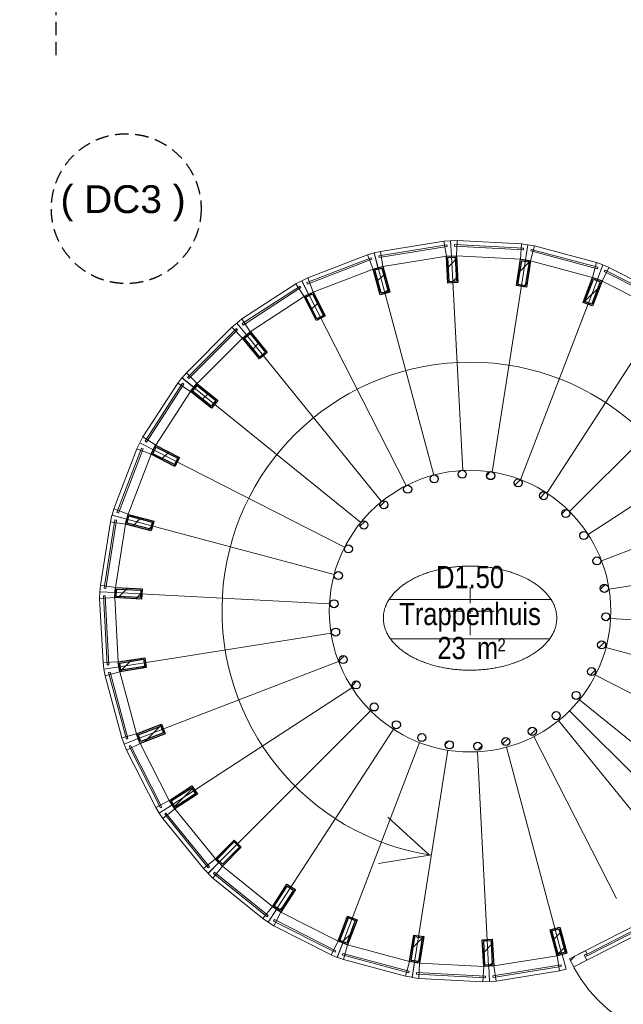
# Model space of a CAD drawing. Header units: millimetres. Extents: x 274611 to 571164, y 158736 to 298905.
# Tile 23 of 172: x 368625 to 373128, y 197490 to 204832. Entities that reach past the tile are written whole.
import ezdxf
from ezdxf.enums import TextEntityAlignment as Align

# ---------------------------------------------------------------- set-up
doc = ezdxf.new("R2010")
doc.units = ezdxf.units.MM
doc.header["$LTSCALE"] = 400
doc.linetypes.add('HIDDEN', pattern=[0.375, 0.25, -0.125])
for name, color, linetype in [('-ve', 2, 'HIDDEN'), ('looplijnen', 8, 'HIDDEN'), ('plat', 5, 'Continuous'), ('symbol', 1, 'Continuous')]:
    doc.layers.add(name, color=color, linetype=linetype)
for name, color, linetype, lineweight in [('Binnenkozijnen', 140, 'Continuous', 15), ('Dimension', 7, 'Continuous', 9), ('mat-baksteen', 5, 'Continuous', 25), ('mat-glas-hor', 5, 'Continuous', 15), ('mat-naaldhout', 140, 'Continuous', 15), ('mat-staal', 5, 'Continuous', 25), ('None', 7, 'Continuous', 9), ('Ruimtenummers', 5, 'Continuous', 25)]:
    doc.layers.add(name, color=color, linetype=linetype, lineweight=lineweight)
doc.layers.get('Dimension').off()
doc.styles.add('Arial', font='arial.ttf', dxfattribs={"height": 211.666667})
doc.styles.add('Arial Narrow', font='ARIALN.TTF', dxfattribs={"height": 222.25})

# ---------------------------------------------------------------- blocks, each defined once
blk = doc.blocks.new('*U1865')
at = {"layer": 'mat-baksteen', "color": 43, "lineweight": 9}
for p, q in [((-6388.5, -1440), (-6388.5, -1560)), ((-6388.5, -1640), (-6388.5, -1600)), ((-6568.5, -1620), (-6448.5, -1620)), ((-6408.5, -1620), (-6368.5, -1620)), ((-6388.5, -1680), (-6388.5, -1800)), ((-6328.5, -1620), (-6208.5, -1620))]:
    blk.add_line(p, q, dxfattribs=at)
blk = doc.blocks.new('*X1866')
at = {"layer": 'None', "lineweight": 9}
blk.add_line((-7209.5, -987), (-7171.7, -949.2), dxfattribs=at)
blk = doc.blocks.new('*X1867')
at = {"layer": 'None', "lineweight": 25}
blk.add_line((-7389.7, -1591.4), (-7376.4, -1578.2), dxfattribs=at)
blk = doc.blocks.new('*X1868')
at = {"layer": 'None', "lineweight": 9}
blk.add_line((-7414.1, -1757.2), (-7410.5, -1753.7), dxfattribs=at)
blk = doc.blocks.new('*X1869')
at = {"layer": 'None', "lineweight": 9}
blk.add_line((-7364, -1990), (-7326.7, -1952.7), dxfattribs=at)
blk = doc.blocks.new('*X1870')
at = {"layer": 'None', "lineweight": 9}
blk.add_line((-7267.4, -2176.3), (-7231.9, -2140.8), dxfattribs=at)
blk = doc.blocks.new('*X1871')
at = {"layer": 'None', "lineweight": 9}
blk.add_line((-7131.6, -2323.2), (-7115, -2306.7), dxfattribs=at)
blk = doc.blocks.new('*X1872')
at = {"layer": 'None', "lineweight": 9}
blk.add_line((-6573.1, -2613.3), (-6546.9, -2587.1), dxfattribs=at)
blk = doc.blocks.new('*X1873')
at = {"layer": 'None', "lineweight": 9}
blk.add_line((-6333.9, -2657), (-6301.4, -2624.4), dxfattribs=at)
blk = doc.blocks.new('*X1874')
at = {"layer": 'None', "lineweight": 25}
blk.add_line((-6146, -2610.5), (-6104.2, -2568.6), dxfattribs=at)
blk = doc.blocks.new('*X1875')
at = {"layer": 'None', "lineweight": 9}
blk.add_line((-5937, -2542.9), (-5896.9, -2502.8), dxfattribs=at)
blk = doc.blocks.new('*X1876')
at = {"layer": 'None', "lineweight": 9}
blk.add_line((-5492.5, -2098.4), (-5454, -2059.8), dxfattribs=at)
blk = doc.blocks.new('*X1877')
at = {"layer": 'None', "lineweight": 25}
blk.add_line((-5428.3, -1892.7), (-5385.9, -1850.3), dxfattribs=at)
blk = doc.blocks.new('*X1878')
at = {"layer": 'None', "lineweight": 9}
blk.add_line((-5368.1, -1691.1), (-5345.4, -1668.4), dxfattribs=at)
blk = doc.blocks.new('*X1879')
at = {"layer": 'None', "lineweight": 9}
blk.add_line((-5416, -1456.2), (-5380.4, -1420.6), dxfattribs=at)
blk = doc.blocks.new('*X1880')
at = {"layer": 'None', "lineweight": 9}
blk.add_line((-5563.5, -1038), (-5558.2, -1032.7), dxfattribs=at)
blk = doc.blocks.new('*X1881')
at = {"layer": 'None', "lineweight": 9}
blk.add_line((-5703.9, -895.6), (-5670.6, -862.2), dxfattribs=at)
blk = doc.blocks.new('*X1882')
at = {"layer": 'None', "lineweight": 9}
blk.add_line((-5865.6, -774.4), (-5824.5, -733.3), dxfattribs=at)
blk = doc.blocks.new('*X1883')
at = {"layer": 'None', "lineweight": 9}
blk.add_line((-6054.3, -680.2), (-6012.7, -638.7), dxfattribs=at)
blk = doc.blocks.new('*X1884')
at = {"layer": 'None', "lineweight": 9}
blk.add_line((-6264.5, -607.7), (-6236.5, -579.7), dxfattribs=at)
blk = doc.blocks.new('*X1885')
at = {"layer": 'None', "lineweight": 9}
blk.add_line((-7059.7, -837.2), (-7021.3, -798.8), dxfattribs=at)
blk = doc.blocks.new('*U1886')
at = {"layer": 'mat-staal', "lineweight": 25}
for centre in [(-6446.6, -599.4), (-6234.6, -609.6), (-6656.1, -633.6), (-6029.3, -663.6), (-6854, -710.6), (-5839.7, -759.2), (-7031.5, -827), (-5674.1, -892), (-7180.9, -977.8), (-5539.8, -1056.4), (-7295.8, -1156.3), (-5442.6, -1245.1), (-7371, -1354.8), (-5386.7, -1449.9), (-7403.2, -1564.7), (-5374.7, -1661.9), (-7391.2, -1776.6), (-5406.9, -1871.7), (-7335.3, -1981.4), (-5482.1, -2070.2), (-7238.1, -2170.1), (-5596.9, -2248.8), (-7103.8, -2334.5), (-5746.4, -2399.5), (-6938.2, -2467.4), (-5923.9, -2516), (-6748.6, -2562.9), (-6121.7, -2592.9), (-6543.3, -2616.9), (-6331.3, -2627.1)]:
    blk.add_circle(centre, 30, dxfattribs=at)
at = {"layer": 'None', "color": 43, "linetype": 'Continuous', "lineweight": 9}
for p, q in [((-6527.2, 1026.4), (-6443, -571.4)), ((-5974, 997.4), (-6223.8, -583)), ((-7074.4, 939.7), (-6659.9, -605.6)), ((-5438.8, 854), (-6011.8, -639.9)), ((-7591.6, 741.2), (-6864.8, -684.2)), ((-4945.2, 602.5), (-5816.3, -739.6)), ((-8056.2, 439.5), (-7049, -803.7)), ((-4514.7, 253.9), (-5645.7, -877.8)), ((-8448, 47.7), (-7204.3, -958.9)), ((-4166, -176.7), (-5507.7, -1048.5)), ((-8749.7, -416.9), (-7323.9, -1142.9)), ((-3914.5, -670.3), (-5408.1, -1244.1)), ((-8948.2, -934.1), (-7402.6, -1347.8)), ((-3771.1, -1205.4), (-5351.3, -1456.1)), ((-9034.9, -1481.3), (-7437.1, -1564.6)), ((-3742.1, -1758.7), (-5339.9, -1675.4)), ((-9005.9, -2034.6), (-7425.7, -1783.8)), ((-3828.8, -2305.8), (-5374.4, -1892.2)), ((-8862.5, -2569.7), (-7368.9, -1995.9)), ((-4027.3, -2823.1), (-5453.1, -2097.1)), ((-8611, -3063.3), (-7269.3, -2191.5)), ((-4329, -3287.7), (-5572.7, -2281.1)), ((-8262.3, -3493.8), (-7131.3, -2362.2)), ((-4514.6, -3493.8), (-5646.3, -2362.8)), ((-4720.8, -3679.4), (-5728, -2436.3)), ((-7831.8, -3842.5), (-6960.7, -2500.4)), ((-5297, -3762.2), (-5912.2, -2555.7)), ((-7338.2, -4094), (-6765.2, -2600.1)), ((-5702.6, -4179.7), (-6117.1, -2634.3)), ((-6803, -4237.4), (-6553.2, -2657)), ((-6249.8, -4266.4), (-6334, -2668.6))]:
    blk.add_line(p, q, dxfattribs=at)
at = {"layer": 'mat-staal'}
for name in ['*X1884', '*X1883', '*X1882', '*X1885', '*X1881', '*X1866', '*X1880', '*X1879', '*X1867', '*X1878', '*X1868', '*X1877', '*X1869', '*X1876', '*X1870', '*X1871', '*X1874', '*X1875', '*X1872', '*X1873']:
    blk.add_blockref(name, (0, 0), dxfattribs=at)
blk = doc.blocks.new('*U1890')
at = {"layer": 'Binnenkozijnen', "color": 43, "lineweight": 9}
for p, q in [((-8679.1, -3166.5), (-8590.5, -3094.7)), ((-8590.5, -3094.7), (-8288.6, -3467.1)), ((-8679.1, -3166.5), (-8377.2, -3538.9)), ((-8377.2, -3538.9), (-8288.6, -3467.1))]:
    blk.add_line(p, q, dxfattribs=at)
at = {"layer": 'Binnenkozijnen', "lineweight": 15}
for p, q in [((-8666, -3133.4), (-8656.7, -3125.9)), ((-8666, -3133.4), (-8342.1, -3533)), ((-8656.7, -3125.9), (-8332.8, -3525.4)), ((-8342.1, -3533), (-8332.8, -3525.4))]:
    blk.add_line(p, q, dxfattribs=at)
at = {"layer": 'Binnenkozijnen', "color": 140, "lineweight": 15}
for points in [[(-8611, -3063.3), (-8590.5, -3094.7), (-8679.1, -3166.5), (-8706.6, -3125.4)], [(-8262.1, -3493.6), (-8288.6, -3467.1), (-8377.2, -3538.9), (-8342.7, -3574.3)]]:
    blk.add_lwpolyline(points, close=True, dxfattribs=at)
blk = doc.blocks.new('*X1891')
at = {"layer": 'None', "lineweight": 25}
blk.add_line((-8598.3, -3082.8), (-8453.7, -2938.3), dxfattribs=at)
blk = doc.blocks.new('*U1892')
at = {"layer": 'mat-staal', "lineweight": 25}
for points in [[(-8590.5, -3094.7), (-8631.4, -3031.9), (-8463.7, -2922.9), (-8422.8, -2985.8)], [(-8587.6, -3080.9), (-8617.6, -3034.8), (-8466.6, -2936.7), (-8436.7, -2982.8)]]:
    blk.add_lwpolyline(points, close=True, dxfattribs=at)
at = {"layer": 'mat-staal'}
blk.add_blockref('*X1891', (0, 0), dxfattribs=at)
blk = doc.blocks.new('*U1893')
at = {"layer": 'Binnenkozijnen', "color": 43, "lineweight": 9}
for p, q in [((-8951.5, -2657.6), (-8850, -2605.7)), ((-8850, -2605.7), (-8631.9, -3032.6)), ((-8951.5, -2657.6), (-8733.5, -3084.5)), ((-8733.5, -3084.5), (-8631.9, -3032.6))]:
    blk.add_line(p, q, dxfattribs=at)
at = {"layer": 'Binnenkozijnen', "lineweight": 15}
for p, q in [((-8931.9, -2627.9), (-8921.2, -2622.4)), ((-8931.9, -2627.9), (-8697.9, -3086)), ((-8921.2, -2622.4), (-8687.2, -3080.5)), ((-8697.9, -3086), (-8687.2, -3080.5))]:
    blk.add_line(p, q, dxfattribs=at)
at = {"layer": 'Binnenkozijnen', "color": 140, "lineweight": 15}
for points in [[(-8863.5, -2570.7), (-8850, -2605.7), (-8951.5, -2657.6), (-8969.9, -2611.7)], [(-8611.5, -3064.1), (-8631.9, -3032.6), (-8733.5, -3084.5), (-8707, -3126.3)]]:
    blk.add_lwpolyline(points, close=True, dxfattribs=at)
blk = doc.blocks.new('*X1894')
at = {"layer": 'None', "lineweight": 9}
blk.add_line((-8814.7, -2592.1), (-8689.2, -2466.7), dxfattribs=at)
blk = doc.blocks.new('*U1895')
at = {"layer": 'mat-staal', "lineweight": 25}
for points in [[(-8850, -2605.7), (-8876.9, -2535.7), (-8690.3, -2463.9), (-8663.4, -2533.9)], [(-8844.3, -2592.8), (-8864, -2541.5), (-8696, -2476.8), (-8676.3, -2528.2)]]:
    blk.add_lwpolyline(points, close=True, dxfattribs=at)
at = {"layer": 'mat-staal'}
blk.add_blockref('*X1894', (0, 0), dxfattribs=at)
blk = doc.blocks.new('*U1896')
at = {"layer": 'Binnenkozijnen', "color": 43, "lineweight": 9}
for p, q in [((-9111.3, -2102), (-9001.2, -2072.4)), ((-9111.3, -2102), (-8986.7, -2565)), ((-9001.2, -2072.4), (-8876.6, -2535.3)), ((-8986.7, -2565), (-8876.6, -2535.3))]:
    blk.add_line(p, q, dxfattribs=at)
at = {"layer": 'Binnenkozijnen', "lineweight": 15}
for p, q in [((-9085.9, -2077.1), (-9074.3, -2074)), ((-9085.9, -2077.1), (-8952.2, -2573.8)), ((-9074.3, -2074), (-8940.6, -2570.7)), ((-8952.2, -2573.8), (-8940.6, -2570.7))]:
    blk.add_line(p, q, dxfattribs=at)
at = {"layer": 'Binnenkozijnen', "color": 140, "lineweight": 15}
for points in [[(-9007.1, -2035.4), (-9001.2, -2072.4), (-9111.3, -2102), (-9119.6, -2053.3)], [(-8863.1, -2570.3), (-8876.6, -2535.3), (-8986.7, -2565), (-8969.5, -2611.3)]]:
    blk.add_lwpolyline(points, close=True, dxfattribs=at)
blk = doc.blocks.new('*X1897')
at = {"layer": 'None', "lineweight": 25}
blk.add_line((-9001.3, -2071.6), (-8911.9, -1982.3), dxfattribs=at)
at = {"layer": 'None', "lineweight": 9}
blk.add_line((-8834, -2045.8), (-8807.2, -2018.9), dxfattribs=at)
blk = doc.blocks.new('*U1898')
at = {"layer": 'mat-staal', "lineweight": 25}
for points in [[(-9001.2, -2072.4), (-9013, -1998.3), (-8815.4, -1966.9), (-8803.7, -2041)], [(-8992.9, -2061), (-9001.5, -2006.7), (-8823.7, -1978.4), (-8815.1, -2032.7)]]:
    blk.add_lwpolyline(points, close=True, dxfattribs=at)
at = {"layer": 'mat-staal'}
blk.add_blockref('*X1897', (0, 0), dxfattribs=at)
blk = doc.blocks.new('*U1899')
at = {"layer": 'Binnenkozijnen', "color": 43, "lineweight": 9}
for p, q in [((-9152, -1525.4), (-9038.1, -1519.3)), ((-9152, -1525.4), (-9126.4, -2004.1)), ((-9038.1, -1519.3), (-9012.6, -1998)), ((-9126.4, -2004.1), (-9012.6, -1998))]:
    blk.add_line(p, q, dxfattribs=at)
at = {"layer": 'Binnenkozijnen', "lineweight": 15}
for p, q in [((-9122, -1506.3), (-9110, -1505.6)), ((-9122, -1506.3), (-9094.5, -2019.9)), ((-9110, -1505.6), (-9082.5, -2019.3)), ((-9094.5, -2019.9), (-9082.5, -2019.3))]:
    blk.add_line(p, q, dxfattribs=at)
at = {"layer": 'Binnenkozijnen', "color": 140, "lineweight": 15}
for points in [[(-9036.2, -1481.9), (-9038.1, -1519.3), (-9152, -1525.4), (-9150.1, -1476)], [(-9006.6, -2035.1), (-9012.6, -1998), (-9126.4, -2004.1), (-9119.2, -2053)]]:
    blk.add_lwpolyline(points, close=True, dxfattribs=at)
blk = doc.blocks.new('*X1900')
at = {"layer": 'None', "lineweight": 25}
blk.add_line((-9015.8, -1520.5), (-8944.4, -1449.1), dxfattribs=at)
at = {"layer": 'None', "lineweight": 9}
blk.add_line((-8881.3, -1527.4), (-8836, -1482), dxfattribs=at)
blk = doc.blocks.new('*U1901')
at = {"layer": 'mat-staal', "lineweight": 25}
for points in [[(-9038.1, -1519.3), (-9034.3, -1444.4), (-8834.5, -1454.8), (-8838.4, -1529.7)], [(-9027.6, -1509.9), (-9024.8, -1454.9), (-8845, -1464.2), (-8847.9, -1519.2)]]:
    blk.add_lwpolyline(points, close=True, dxfattribs=at)
at = {"layer": 'mat-staal'}
blk.add_blockref('*X1900', (0, 0), dxfattribs=at)
blk = doc.blocks.new('*U1902')
at = {"layer": 'Binnenkozijnen', "color": 43, "lineweight": 9}
for p, q in [((-9071.9, -952.9), (-9146.4, -1426.5)), ((-9071.9, -952.9), (-8959.3, -970.6)), ((-8959.3, -970.6), (-9033.8, -1444.2)), ((-9146.4, -1426.5), (-9033.8, -1444.2))]:
    blk.add_line(p, q, dxfattribs=at)
at = {"layer": 'Binnenkozijnen', "lineweight": 15}
for p, q in [((-9038.6, -940.4), (-9118.5, -1448.6)), ((-9026.7, -942.3), (-9106.7, -1450.4)), ((-9038.6, -940.4), (-9026.7, -942.3)), ((-9118.5, -1448.6), (-9106.7, -1450.4))]:
    blk.add_line(p, q, dxfattribs=at)
at = {"layer": 'Binnenkozijnen', "color": 140, "lineweight": 15}
for points in [[(-8949.6, -934.4), (-8959.3, -970.6), (-9071.9, -952.9), (-9059.8, -905)], [(-9035.7, -1481.6), (-9033.8, -1444.2), (-9146.4, -1426.5), (-9149.6, -1475.8)]]:
    blk.add_lwpolyline(points, close=True, dxfattribs=at)
blk = doc.blocks.new('*X1903')
at = {"layer": 'None', "lineweight": 9}
blk.add_line((-8904.8, -985.2), (-8843.5, -923.9), dxfattribs=at)
at = {"layer": 'None', "lineweight": 25}
blk.add_line((-8793.2, -1015), (-8753.6, -975.4), dxfattribs=at)
blk = doc.blocks.new('*U1904')
at = {"layer": 'mat-staal', "lineweight": 25}
for points in [[(-8959.3, -970.6), (-8940, -898.2), (-8746.7, -949.8), (-8766.1, -1022.3)], [(-8947.1, -963.6), (-8932.9, -910.4), (-8759, -956.9), (-8773.2, -1010)]]:
    blk.add_lwpolyline(points, close=True, dxfattribs=at)
at = {"layer": 'mat-staal'}
blk.add_blockref('*X1903', (0, 0), dxfattribs=at)
blk = doc.blocks.new('*U1905')
at = {"layer": 'Binnenkozijnen', "color": 43, "lineweight": 9}
for p, q in [((-8874.6, -409.6), (-9045.9, -857.3)), ((-8874.6, -409.6), (-8768.1, -450.3)), ((-8768.1, -450.3), (-8939.5, -898)), ((-9045.9, -857.3), (-8939.5, -898))]:
    blk.add_line(p, q, dxfattribs=at)
at = {"layer": 'Binnenkozijnen', "lineweight": 15}
for p, q in [((-8839.4, -404.3), (-9023.2, -884.7)), ((-8828.2, -408.6), (-9012, -889)), ((-8839.4, -404.3), (-8828.2, -408.6)), ((-9023.2, -884.7), (-9012, -889))]:
    blk.add_line(p, q, dxfattribs=at)
at = {"layer": 'Binnenkozijnen', "color": 140, "lineweight": 15}
for points in [[(-8751.1, -416.9), (-8768.1, -450.3), (-8874.6, -409.6), (-8852.7, -365.2)], [(-8949.1, -934.3), (-8939.5, -898), (-9045.9, -857.3), (-9059.3, -904.9)]]:
    blk.add_lwpolyline(points, close=True, dxfattribs=at)
blk = doc.blocks.new('*X1906')
at = {"layer": 'None', "lineweight": 25}
for p, q in [((-8741.2, -397.3), (-8729.6, -385.8)), ((-8597.9, -536.9), (-8577.3, -516.3))]:
    blk.add_line(p, q, dxfattribs=at)
at = {"layer": 'None', "lineweight": 9}
blk.add_line((-8691.7, -489.2), (-8635.9, -433.4), dxfattribs=at)
blk = doc.blocks.new('*U1907')
at = {"layer": 'mat-staal', "lineweight": 25}
for points in [[(-8768.1, -450.3), (-8734.1, -383.5), (-8555.9, -474.1), (-8589.9, -541)], [(-8754.7, -445.9), (-8729.7, -396.9), (-8569.3, -478.5), (-8594.2, -527.5)]]:
    blk.add_lwpolyline(points, close=True, dxfattribs=at)
at = {"layer": 'mat-staal'}
blk.add_blockref('*X1906', (0, 0), dxfattribs=at)
blk = doc.blocks.new('*U1908')
at = {"layer": 'Binnenkozijnen', "color": 43, "lineweight": 9}
for p, q in [((-8568.6, 80.9), (-8829.3, -321.4)), ((-8568.6, 80.9), (-8472.9, 18.9)), ((-8472.9, 18.9), (-8733.6, -383.4)), ((-8829.3, -321.4), (-8733.6, -383.4))]:
    blk.add_line(p, q, dxfattribs=at)
at = {"layer": 'Binnenkozijnen', "lineweight": 15}
for p, q in [((-8533, 78.7), (-8812.8, -352.9)), ((-8533, 78.7), (-8523, 72.2)), ((-8523, 72.2), (-8802.7, -359.5)), ((-8812.8, -352.9), (-8802.7, -359.5))]:
    blk.add_line(p, q, dxfattribs=at)
at = {"layer": 'Binnenkozijnen', "color": 140, "lineweight": 15}
for points in [[(-8449.3, 48.1), (-8472.9, 18.9), (-8568.6, 80.9), (-8538, 119.7)], [(-8750.6, -416.8), (-8733.6, -383.4), (-8829.3, -321.4), (-8852.2, -365.2)]]:
    blk.add_lwpolyline(points, close=True, dxfattribs=at)
blk = doc.blocks.new('*X1909')
at = {"layer": 'None', "lineweight": 9}
blk.add_line((-8469.3, 16), (-8416, 69.3), dxfattribs=at)
at = {"layer": 'None', "lineweight": 25}
blk.add_line((-8391.1, -47.2), (-8337.8, 6.1), dxfattribs=at)
blk = doc.blocks.new('*U1910')
at = {"layer": 'mat-staal', "lineweight": 25}
for points in [[(-8472.9, 18.9), (-8425.7, 77.2), (-8270.2, -48.5), (-8317.4, -106.8)], [(-8458.8, 20.4), (-8424.3, 63.2), (-8284.3, -50), (-8318.9, -92.8)]]:
    blk.add_lwpolyline(points, close=True, dxfattribs=at)
at = {"layer": 'mat-staal'}
blk.add_blockref('*X1909', (0, 0), dxfattribs=at)
blk = doc.blocks.new('*U1911')
at = {"layer": 'Binnenkozijnen', "color": 43, "lineweight": 9}
for p, q in [((-8166, 496.4), (-8504.8, 157.3)), ((-8166, 496.4), (-8085.3, 415.9)), ((-8085.3, 415.9), (-8424.1, 76.7)), ((-8504.8, 157.3), (-8424.1, 76.7))]:
    blk.add_line(p, q, dxfattribs=at)
at = {"layer": 'Binnenkozijnen', "lineweight": 15}
for p, q in [((-8131.7, 486.9), (-8495.2, 123)), ((-8123.2, 478.4), (-8486.7, 114.5)), ((-8131.7, 486.9), (-8123.2, 478.4)), ((-8495.2, 123), (-8486.7, 114.5))]:
    blk.add_line(p, q, dxfattribs=at)
at = {"layer": 'Binnenkozijnen', "color": 140, "lineweight": 15}
for points in [[(-8056.2, 439.5), (-8085.3, 415.9), (-8166, 496.4), (-8128, 528.1)], [(-8447.7, 47.6), (-8424.1, 76.7), (-8504.8, 157.3), (-8536.3, 119.2)]]:
    blk.add_lwpolyline(points, close=True, dxfattribs=at)
blk = doc.blocks.new('*X1912')
at = {"layer": 'None', "lineweight": 9}
blk.add_line((-8078.2, 407.1), (-8024.9, 460.4), dxfattribs=at)
at = {"layer": 'None', "lineweight": 25}
blk.add_line((-8014.9, 329), (-7961.6, 382.3), dxfattribs=at)
blk = doc.blocks.new('*U1913')
at = {"layer": 'mat-staal', "lineweight": 25}
for points in [[(-8085.3, 415.9), (-8027, 463.1), (-7901.1, 307.7), (-7959.4, 260.5)], [(-8071.3, 414.4), (-8028.5, 449), (-7915.2, 309.2), (-7957.9, 274.5)]]:
    blk.add_lwpolyline(points, close=True, dxfattribs=at)
at = {"layer": 'mat-staal'}
blk.add_blockref('*X1912', (0, 0), dxfattribs=at)
blk = doc.blocks.new('*U1914')
at = {"layer": 'Binnenkozijnen', "color": 43, "lineweight": 9}
for p, q in [((-7688.3, 820.6), (-8090.1, 559.1)), ((-7688.3, 820.6), (-7626.1, 725)), ((-7626.1, 725), (-8027.9, 463.5)), ((-8090.1, 559.1), (-8027.9, 463.5))]:
    blk.add_line(p, q, dxfattribs=at)
at = {"layer": 'Binnenkozijnen', "lineweight": 15}
for p, q in [((-7656.7, 804.1), (-8087.8, 523.6)), ((-7650.2, 794.1), (-8081.3, 513.5)), ((-7656.7, 804.1), (-7650.2, 794.1)), ((-8087.8, 523.6), (-8081.3, 513.5))]:
    blk.add_line(p, q, dxfattribs=at)
at = {"layer": 'Binnenkozijnen', "color": 140, "lineweight": 15}
for points in [[(-7592.7, 742.1), (-7626.1, 725), (-7688.3, 820.6), (-7644.5, 843.6)], [(-8057, 439.9), (-8027.9, 463.5), (-8090.1, 559.1), (-8128.8, 528.4)]]:
    blk.add_lwpolyline(points, close=True, dxfattribs=at)
blk = doc.blocks.new('*X1915')
at = {"layer": 'None', "lineweight": 25}
for p, q in [((-7623.6, 720.2), (-7611.2, 732.6)), ((-7492.2, 568.8), (-7472.3, 588.7))]:
    blk.add_line(p, q, dxfattribs=at)
at = {"layer": 'None', "lineweight": 9}
blk.add_line((-7575.8, 626.6), (-7520.1, 682.3), dxfattribs=at)
blk = doc.blocks.new('*U1916')
at = {"layer": 'mat-staal', "lineweight": 25}
for points in [[(-7626.1, 725), (-7559.3, 759.1), (-7468.4, 581), (-7535.2, 546.9)], [(-7612.6, 720.7), (-7563.6, 745.7), (-7481.8, 585.4), (-7530.8, 560.4)]]:
    blk.add_lwpolyline(points, close=True, dxfattribs=at)
at = {"layer": 'mat-staal'}
blk.add_blockref('*X1915', (0, 0), dxfattribs=at)
blk = doc.blocks.new('*U1917')
at = {"layer": 'Binnenkozijnen', "color": 43, "lineweight": 9}
for p, q in [((-7152.5, 1037.5), (-7599.8, 865.2)), ((-7152.5, 1037.5), (-7111.5, 931.1)), ((-7111.5, 931.1), (-7558.9, 758.9)), ((-7599.8, 865.2), (-7558.9, 758.9))]:
    blk.add_line(p, q, dxfattribs=at)
at = {"layer": 'Binnenkozijnen', "lineweight": 15}
for p, q in [((-7125, 1014.8), (-7605, 830)), ((-7120.7, 1003.6), (-7600.7, 818.8)), ((-7125, 1014.8), (-7120.7, 1003.6)), ((-7605, 830), (-7600.7, 818.8))]:
    blk.add_line(p, q, dxfattribs=at)
at = {"layer": 'Binnenkozijnen', "color": 140, "lineweight": 15}
for points in [[(-7075.3, 940.8), (-7111.5, 931.1), (-7152.5, 1037.5), (-7104.9, 1050.9)], [(-7592.3, 741.8), (-7558.9, 758.9), (-7599.8, 865.2), (-7644.1, 843.3)]]:
    blk.add_lwpolyline(points, close=True, dxfattribs=at)
blk = doc.blocks.new('*X1918')
at = {"layer": 'None', "lineweight": 9}
blk.add_line((-7085.4, 834.2), (-7024.2, 895.4), dxfattribs=at)
at = {"layer": 'None', "lineweight": 25}
blk.add_line((-7033.1, 745.1), (-6994.3, 783.9), dxfattribs=at)
blk = doc.blocks.new('*U1919')
at = {"layer": 'mat-staal', "lineweight": 25}
for points in [[(-7111.5, 931.1), (-7039.1, 950.6), (-6987.2, 757.4), (-7059.6, 738)], [(-7099.2, 924), (-7046.1, 938.3), (-6999.4, 764.5), (-7052.5, 750.2)]]:
    blk.add_lwpolyline(points, close=True, dxfattribs=at)
at = {"layer": 'mat-staal'}
blk.add_blockref('*X1918', (0, 0), dxfattribs=at)
blk = doc.blocks.new('*U1920')
at = {"layer": 'Binnenkozijnen', "lineweight": 15}
for p, q in [((-6561.1, 1110.4), (-7069.1, 1029.4)), ((-6561.1, 1110.4), (-6559.2, 1098.5)), ((-7069.1, 1029.4), (-7067.2, 1017.6)), ((-6559.2, 1098.5), (-7067.2, 1017.6))]:
    blk.add_line(p, q, dxfattribs=at)
at = {"layer": 'Binnenkozijnen', "color": 43, "lineweight": 9}
for p, q in [((-6583.3, 1138.3), (-7056.7, 1062.8)), ((-6583.3, 1138.3), (-6565.3, 1025.7)), ((-7056.7, 1062.8), (-7038.7, 950.2)), ((-6565.3, 1025.7), (-7038.7, 950.2))]:
    blk.add_line(p, q, dxfattribs=at)
at = {"layer": 'Binnenkozijnen', "color": 140, "lineweight": 15}
for points in [[(-6527.9, 1027.7), (-6565.3, 1025.7), (-6583.3, 1138.3), (-6533.9, 1141.5)], [(-7074.9, 940.5), (-7038.7, 950.2), (-7056.7, 1062.8), (-7104.6, 1050.5)]]:
    blk.add_lwpolyline(points, close=True, dxfattribs=at)
blk = doc.blocks.new('*X1921')
at = {"layer": 'None', "lineweight": 25}
blk.add_line((-6560.5, 934.9), (-6489.2, 1006.2), dxfattribs=at)
at = {"layer": 'None', "lineweight": 9}
blk.add_line((-6526.5, 827.5), (-6482, 871.9), dxfattribs=at)
blk = doc.blocks.new('*U1922')
at = {"layer": 'mat-staal', "lineweight": 25}
for points in [[(-6565.3, 1025.7), (-6490.4, 1029.7), (-6479.8, 829.9), (-6554.7, 826)], [(-6554.8, 1016.2), (-6499.9, 1019.1), (-6490.3, 839.4), (-6545.2, 836.5)]]:
    blk.add_lwpolyline(points, close=True, dxfattribs=at)
at = {"layer": 'mat-staal'}
blk.add_blockref('*X1921', (0, 0), dxfattribs=at)
blk = doc.blocks.new('*U1923')
at = {"layer": 'Binnenkozijnen', "lineweight": 15}
for p, q in [((-6503.3, 1113), (-6504, 1101)), ((-5989.6, 1086.6), (-6503.3, 1113)), ((-5990.3, 1074.6), (-6504, 1101)), ((-5989.6, 1086.6), (-5990.3, 1074.6))]:
    blk.add_line(p, q, dxfattribs=at)
at = {"layer": 'Binnenkozijnen', "color": 43, "lineweight": 9}
for p, q in [((-6484.3, 1143.1), (-6490.1, 1029.2)), ((-6005.5, 1118.5), (-6484.3, 1143.1)), ((-6005.5, 1118.5), (-6011.4, 1004.6)), ((-6011.4, 1004.6), (-6490.1, 1029.2))]:
    blk.add_line(p, q, dxfattribs=at)
at = {"layer": 'Binnenkozijnen', "color": 140, "lineweight": 15}
for points in [[(-6527.6, 1027.2), (-6490.1, 1029.2), (-6484.3, 1143.1), (-6533.7, 1141.1)], [(-5974.3, 998.8), (-6011.4, 1004.6), (-6005.5, 1118.5), (-5956.6, 1111.4)]]:
    blk.add_lwpolyline(points, close=True, dxfattribs=at)
blk = doc.blocks.new('*X1924')
at = {"layer": 'None', "lineweight": 25}
blk.add_line((-6027.5, 902.1), (-5937.4, 992.2), dxfattribs=at)
at = {"layer": 'None', "lineweight": 9}
blk.add_line((-5989.5, 798.7), (-5963.9, 824.4), dxfattribs=at)
blk = doc.blocks.new('*U1925')
at = {"layer": 'mat-staal', "lineweight": 25}
for points in [[(-6011.4, 1004.6), (-5937.3, 992.9), (-5968.4, 795.4), (-6042.5, 807.1)], [(-6003.1, 993.2), (-5948.7, 984.6), (-5976.8, 806.8), (-6031.1, 815.4)]]:
    blk.add_lwpolyline(points, close=True, dxfattribs=at)
at = {"layer": 'mat-staal'}
blk.add_blockref('*X1924', (0, 0), dxfattribs=at)
blk = doc.blocks.new('*U1926')
at = {"layer": 'Binnenkozijnen', "color": 43, "lineweight": 9}
for p, q in [((-5907.7, 1102.6), (-5937.1, 992.5)), ((-5444.5, 979), (-5907.7, 1102.6)), ((-5473.9, 868.9), (-5937.1, 992.5)), ((-5444.5, 979), (-5473.9, 868.9))]:
    blk.add_line(p, q, dxfattribs=at)
at = {"layer": 'Binnenkozijnen', "lineweight": 15}
for p, q in [((-5932.6, 1077.2), (-5935.7, 1065.6)), ((-5438.7, 932.9), (-5935.7, 1065.6)), ((-5435.6, 944.5), (-5932.6, 1077.2)), ((-5435.6, 944.5), (-5438.7, 932.9))]:
    blk.add_line(p, q, dxfattribs=at)
at = {"layer": 'Binnenkozijnen', "color": 140, "lineweight": 15}
for points in [[(-5974.1, 998.3), (-5937.1, 992.5), (-5907.7, 1102.6), (-5956.4, 1110.9)], [(-5438.9, 855.4), (-5473.9, 868.9), (-5444.5, 979), (-5398.1, 961.9)]]:
    blk.add_lwpolyline(points, close=True, dxfattribs=at)
blk = doc.blocks.new('*X1927')
at = {"layer": 'None', "lineweight": 9}
blk.add_line((-5541.8, 680.7), (-5418.4, 804.1), dxfattribs=at)
blk = doc.blocks.new('*U1928')
at = {"layer": 'mat-staal', "lineweight": 25}
for points in [[(-5473.9, 868.9), (-5403.9, 842), (-5475.4, 655.3), (-5545.5, 682.1)], [(-5468.2, 855.9), (-5416.8, 836.3), (-5481.2, 668.2), (-5532.6, 687.8)]]:
    blk.add_lwpolyline(points, close=True, dxfattribs=at)
at = {"layer": 'mat-staal'}
blk.add_blockref('*X1927', (0, 0), dxfattribs=at)
blk = doc.blocks.new('*U1929')
at = {"layer": 'Binnenkozijnen', "color": 43, "lineweight": 9}
for p, q in [((-5352.1, 943.1), (-5403.7, 841.5)), ((-4924.7, 725.9), (-5352.1, 943.1)), ((-4976.4, 624.3), (-5403.7, 841.5)), ((-4924.7, 725.9), (-4976.4, 624.3))]:
    blk.add_line(p, q, dxfattribs=at)
at = {"layer": 'Binnenkozijnen', "lineweight": 15}
for p, q in [((-5381.7, 923.4), (-5387.2, 912.7)), ((-4928.6, 679.6), (-5387.2, 912.7)), ((-4923.2, 690.3), (-5381.7, 923.4)), ((-4923.2, 690.3), (-4928.6, 679.6))]:
    blk.add_line(p, q, dxfattribs=at)
at = {"layer": 'Binnenkozijnen', "color": 140, "lineweight": 15}
for points in [[(-5438.8, 854.9), (-5403.7, 841.5), (-5352.1, 943.1), (-5398, 961.4)], [(-4944.9, 603.9), (-4976.4, 624.3), (-4924.7, 725.9), (-4882.9, 699.5)]]:
    blk.add_lwpolyline(points, close=True, dxfattribs=at)
blk = doc.blocks.new('*U1950')
at = {"layer": 'Binnenkozijnen', "color": 43, "lineweight": 9}
for p, q in [((-7332.6, -4217.6), (-7303.2, -4107.4)), ((-7303.2, -4107.4), (-6840, -4231.2)), ((-7332.6, -4217.6), (-6869.5, -4341.4)), ((-6869.5, -4341.4), (-6840, -4231.2))]:
    blk.add_line(p, q, dxfattribs=at)
at = {"layer": 'Binnenkozijnen', "lineweight": 15}
for p, q in [((-7341.5, -4183.1), (-7338.4, -4171.5)), ((-7341.5, -4183.1), (-6844.6, -4315.9)), ((-7338.4, -4171.5), (-6841.5, -4304.3)), ((-6844.6, -4315.9), (-6841.5, -4304.3))]:
    blk.add_line(p, q, dxfattribs=at)
at = {"layer": 'Binnenkozijnen', "color": 140, "lineweight": 15}
for points in [[(-7338.2, -4094), (-7303.2, -4107.4), (-7332.6, -4217.6), (-7379, -4200.4)], [(-6803, -4237.1), (-6840, -4231.2), (-6869.5, -4341.4), (-6820.7, -4349.7)]]:
    blk.add_lwpolyline(points, close=True, dxfattribs=at)
blk = doc.blocks.new('*X1951')
at = {"layer": 'None', "lineweight": 9}
blk.add_line((-7310, -3915.9), (-7291.7, -3897.6), dxfattribs=at)
at = {"layer": 'None', "lineweight": 25}
blk.add_line((-7344.3, -4091.6), (-7267.7, -4015), dxfattribs=at)
blk = doc.blocks.new('*U1952')
at = {"layer": 'mat-staal', "lineweight": 25}
for points in [[(-7303.2, -4107.4), (-7373.2, -4080.6), (-7301.6, -3893.8), (-7231.5, -3920.7)], [(-7308.9, -4094.5), (-7360.3, -4074.8), (-7295.8, -3906.8), (-7244.4, -3926.4)]]:
    blk.add_lwpolyline(points, close=True, dxfattribs=at)
at = {"layer": 'mat-staal'}
blk.add_blockref('*X1951', (0, 0), dxfattribs=at)
blk = doc.blocks.new('*U1953')
at = {"layer": 'Binnenkozijnen', "color": 43, "lineweight": 9}
for p, q in [((-7852.2, -3965.9), (-7800.5, -3864.3)), ((-7800.5, -3864.3), (-7373.2, -4081.5)), ((-7852.2, -3965.9), (-7424.8, -4183.1)), ((-7424.8, -4183.1), (-7373.2, -4081.5))]:
    blk.add_line(p, q, dxfattribs=at)
at = {"layer": 'Binnenkozijnen', "lineweight": 15}
for p, q in [((-7853.7, -3930.4), (-7848.3, -3919.7)), ((-7853.7, -3930.4), (-7395.2, -4163.4)), ((-7848.3, -3919.7), (-7389.7, -4152.7)), ((-7395.2, -4163.4), (-7389.7, -4152.7))]:
    blk.add_line(p, q, dxfattribs=at)
at = {"layer": 'Binnenkozijnen', "color": 140, "lineweight": 15}
for points in [[(-7832, -3843.9), (-7800.5, -3864.3), (-7852.2, -3965.9), (-7894, -3939.6)], [(-7338.1, -4094.9), (-7373.2, -4081.5), (-7424.8, -4183.1), (-7378.9, -4201.4)]]:
    blk.add_lwpolyline(points, close=True, dxfattribs=at)
blk = doc.blocks.new('*X1954')
at = {"layer": 'None', "lineweight": 9}
blk.add_line((-7814.8, -3855), (-7757, -3797.2), dxfattribs=at)
blk = doc.blocks.new('*U1955')
at = {"layer": 'mat-staal', "lineweight": 25}
for points in [[(-7800.5, -3864.3), (-7863.4, -3823.5), (-7754.6, -3655.7), (-7691.7, -3696.5)], [(-7803.5, -3850.5), (-7849.6, -3820.6), (-7751.7, -3669.5), (-7705.5, -3699.4)]]:
    blk.add_lwpolyline(points, close=True, dxfattribs=at)
at = {"layer": 'mat-staal'}
blk.add_blockref('*X1954', (0, 0), dxfattribs=at)
blk = doc.blocks.new('*U1956')
at = {"layer": 'Binnenkozijnen', "color": 43, "lineweight": 9}
for p, q in [((-8307.9, -3610.4), (-8236.3, -3521.7)), ((-8236.3, -3521.7), (-7863.4, -3823)), ((-8307.9, -3610.4), (-7935.1, -3911.7)), ((-7935.1, -3911.7), (-7863.4, -3823))]:
    blk.add_line(p, q, dxfattribs=at)
at = {"layer": 'Binnenkozijnen', "lineweight": 15}
for p, q in [((-8302, -3575.3), (-8294.5, -3565.9)), ((-8302, -3575.3), (-7902, -3898.6)), ((-8294.5, -3565.9), (-7894.4, -3889.2)), ((-7902, -3898.6), (-7894.4, -3889.2))]:
    blk.add_line(p, q, dxfattribs=at)
at = {"layer": 'Binnenkozijnen', "color": 140, "lineweight": 15}
for points in [[(-8262.8, -3495.2), (-8236.3, -3521.7), (-8307.9, -3610.4), (-8343.3, -3575.9)], [(-7831.9, -3843.4), (-7863.4, -3823), (-7935.1, -3911.7), (-7893.9, -3939.1)]]:
    blk.add_lwpolyline(points, close=True, dxfattribs=at)
blk = doc.blocks.new('*X1957')
at = {"layer": 'None', "lineweight": 9}
blk.add_line((-8283.2, -3474.9), (-8141.8, -3333.4), dxfattribs=at)
blk = doc.blocks.new('*U1958')
at = {"layer": 'mat-staal', "lineweight": 25}
for points in [[(-8236.3, -3521.7), (-8289.3, -3468.7), (-8148, -3327.2), (-8094.9, -3380.2)], [(-8236.3, -3507.6), (-8275.2, -3468.7), (-8148, -3341.3), (-8109.1, -3380.2)]]:
    blk.add_lwpolyline(points, close=True, dxfattribs=at)
at = {"layer": 'mat-staal'}
blk.add_blockref('*X1957', (0, 0), dxfattribs=at)
blk = doc.blocks.new('*X1959')
at = {"layer": 'None', "lineweight": 9}
blk.add_line((-5770.1, -4073.1), (-5708.9, -4011.9), dxfattribs=at)
at = {"layer": 'None', "lineweight": 25}
blk.add_line((-5740.2, -4184.6), (-5679, -4123.4), dxfattribs=at)
blk = doc.blocks.new('*U1960')
at = {"layer": 'mat-staal', "lineweight": 25}
for points in [[(-5666.5, -4170), (-5738.9, -4189.4), (-5790.7, -3996.3), (-5718.3, -3976.8)], [(-5678.7, -4162.9), (-5731.9, -4177.2), (-5778.5, -4003.3), (-5725.4, -3989.1)]]:
    blk.add_lwpolyline(points, close=True, dxfattribs=at)
at = {"layer": 'mat-staal'}
blk.add_blockref('*X1959', (0, 0), dxfattribs=at)
blk = doc.blocks.new('*U1961')
at = {"layer": 'Binnenkozijnen', "lineweight": 15}
for p, q in [((-6217.9, -4338.5), (-5709.9, -4257.6)), ((-5708, -4269.4), (-5709.9, -4257.6)), ((-6216, -4350.4), (-5708, -4269.4)), ((-6216, -4350.4), (-6217.9, -4338.5))]:
    blk.add_line(p, q, dxfattribs=at)
at = {"layer": 'Binnenkozijnen', "color": 43, "lineweight": 9}
for p, q in [((-6211.8, -4265.6), (-5738.4, -4190.2)), ((-5720.4, -4302.8), (-5738.4, -4190.2)), ((-6193.8, -4378.2), (-6211.8, -4265.6)), ((-6193.8, -4378.2), (-5720.4, -4302.8))]:
    blk.add_line(p, q, dxfattribs=at)
at = {"layer": 'Binnenkozijnen', "color": 140, "lineweight": 15}
for points in [[(-5702.1, -4180.4), (-5738.4, -4190.2), (-5720.4, -4302.8), (-5672.5, -4290.5)], [(-6249.2, -4267.6), (-6211.8, -4265.6), (-6193.8, -4378.2), (-6243.1, -4381.5)]]:
    blk.add_lwpolyline(points, close=True, dxfattribs=at)
blk = doc.blocks.new('*X1962')
at = {"layer": 'None', "lineweight": 25}
blk.add_line((-6291.9, -4170.6), (-6220.6, -4099.3), dxfattribs=at)
at = {"layer": 'None', "lineweight": 9}
blk.add_line((-6247.4, -4267.5), (-6213.5, -4233.6), dxfattribs=at)
blk = doc.blocks.new('*U1963')
at = {"layer": 'mat-staal', "lineweight": 25}
for points in [[(-6211.8, -4265.6), (-6286.7, -4269.6), (-6297.3, -4069.9), (-6222.4, -4065.9)], [(-6222.3, -4256.2), (-6277.2, -4259.1), (-6286.7, -4079.4), (-6231.8, -4076.4)]]:
    blk.add_lwpolyline(points, close=True, dxfattribs=at)
at = {"layer": 'mat-staal'}
blk.add_blockref('*X1962', (0, 0), dxfattribs=at)
blk = doc.blocks.new('*U1964')
at = {"layer": 'Binnenkozijnen', "color": 43, "lineweight": 9}
for p, q in [((-6771.5, -4358.4), (-6765.7, -4244.6)), ((-6765.7, -4244.6), (-6286.9, -4269.2)), ((-6292.8, -4383), (-6286.9, -4269.2)), ((-6771.5, -4358.4), (-6292.8, -4383))]:
    blk.add_line(p, q, dxfattribs=at)
at = {"layer": 'Binnenkozijnen', "lineweight": 15}
for p, q in [((-6787.4, -4326.6), (-6786.8, -4314.6)), ((-6787.4, -4326.6), (-6273.7, -4353)), ((-6786.8, -4314.6), (-6273.1, -4341)), ((-6273.7, -4353), (-6273.1, -4341))]:
    blk.add_line(p, q, dxfattribs=at)
at = {"layer": 'Binnenkozijnen', "color": 140, "lineweight": 15}
for points in [[(-6802.7, -4238.7), (-6765.7, -4244.6), (-6771.5, -4358.4), (-6820.5, -4351.4)], [(-6249.5, -4267.2), (-6286.9, -4269.2), (-6292.8, -4383), (-6243.4, -4381)]]:
    blk.add_lwpolyline(points, close=True, dxfattribs=at)
blk = doc.blocks.new('*X1965')
at = {"layer": 'None', "lineweight": 25}
blk.add_line((-6824.8, -4137.8), (-6734.6, -4047.6), dxfattribs=at)
at = {"layer": 'None', "lineweight": 9}
blk.add_line((-6786.8, -4241.2), (-6761.1, -4215.5), dxfattribs=at)
blk = doc.blocks.new('*U1966')
at = {"layer": 'mat-staal', "lineweight": 25}
for points in [[(-6765.7, -4244.6), (-6839.8, -4232.9), (-6808.6, -4035.3), (-6734.5, -4047)], [(-6774, -4233.1), (-6828.3, -4224.6), (-6800.3, -4046.8), (-6746, -4055.3)]]:
    blk.add_lwpolyline(points, close=True, dxfattribs=at)
at = {"layer": 'mat-staal'}
blk.add_blockref('*X1965', (0, 0), dxfattribs=at)
blk = doc.blocks.new('*X1972')
at = {"layer": 'None', "lineweight": 5}
blk.add_line((-5639.4, -4225.2), (-5607.2, -4193), dxfattribs=at)
blk = doc.blocks.new('*U1973')
at = {"layer": 'mat-glas-hor', "color": 140, "lineweight": 15}
blk.add_lwpolyline([(-4812, -3832.2), (-5520.3, -4193.1), (-5525.8, -4182.4), (-4817.4, -3821.5)], close=True, dxfattribs=at)
at = {"layer": 'mat-naaldhout', "color": 140, "linetype": 'Continuous', "lineweight": 15}
for points in [[(-4813.9, -3816.9), (-4836.2, -3828.2), (-4847.5, -3805.9), (-4728.1, -3745.1), (-4697.7, -3804.8), (-4794.8, -3854.3)], [(-5537.3, -4185.5), (-5515, -4174.1), (-5526.4, -4151.8), (-5645.8, -4212.7), (-5615.4, -4272.4), (-5518.2, -4222.9)]]:
    blk.add_lwpolyline(points, close=True, dxfattribs=at)
at = {"layer": 'None', "color": 43, "linetype": 'Continuous', "lineweight": 9}
blk.add_line((-4236.2, -4710.5), (-4697.7, -3804.8), dxfattribs=at)
at = {"layer": 'None', "color": 8, "lineweight": 5}
blk.add_lwpolyline([(-5645.8, -4212.7), (-5615.4, -4272.4), (-4697.7, -3804.8), (-4728.1, -3745.1)], close=True, dxfattribs=at)
at = {"layer": 'None', "color": 43, "linetype": 'Continuous', "lineweight": 9}
blk.add_arc((-4703.8, -3792.8), 1030, 207.96879, 296.99934, dxfattribs=at)
at = {"layer": 'mat-naaldhout', "color": 140}
blk.add_blockref('*X1972', (0, 0), dxfattribs=at)
blk = doc.blocks.new('*U1974')
at = {"layer": 'None', "color": 7}
blk.add_blockref('*U1973', (0, 0), dxfattribs=at)
blk = doc.blocks.new('*U1975')
at = {"layer": 'None', "color": 43, "linetype": 'Continuous', "lineweight": 9}
for q in [(-7001, -3155.4), (-7070.8, -3501.8)]:
    blk.add_line((-6691.4, -3438.4), q, dxfattribs=at)
at = {"layer": 'None', "color": 140, "linetype": 'Continuous', "lineweight": 15}
blk.add_circle((-6388.5, -1620), 1050, dxfattribs=at)
at = {"layer": 'None', "color": 43, "linetype": 'Continuous', "lineweight": 9}
blk.add_arc((-6388.9, -1613.3), 1850, 8.32617, 261.03999, dxfattribs=at)
at = {"layer": 'Dimension', "color": 7}
blk.add_blockref('*U1865', (0, 0), dxfattribs=at)
at = {"layer": 'None', "color": 7}
for name in ['*U1920', '*U1923', '*U1926', '*U1917', '*U1922', '*U1886', '*U1925', '*U1929', '*U1919', '*U1914', '*U1928', '*U1916', '*U1911', '*U1913', '*U1908', '*U1910', '*U1905', '*U1907', '*U1902', '*U1904', '*U1901', '*U1899', '*U1898', '*U1896', '*U1895', '*U1893', '*U1892', '*U1890', '*U1958', '*U1956', '*U1955', '*U1974', '*U1953', '*U1952', '*U1966', '*U1960', '*U1950', '*U1963', '*U1961', '*U1964']:
    blk.add_blockref(name, (0, 0), dxfattribs=at)
blk = doc.blocks.new('Ruimtenummer UV 50')
at = {"layer": 'Ruimtenummers', "color": 8, "lineweight": 5}
for p, q in [((602.2, 156.5), (-602.3, 156.5)), ((594.7, -137.5), (-594.8, -137.5))]:
    blk.add_line(p, q, dxfattribs=at)
blk.add_open_spline([(-323.4, 353.8), (-173.3, 405.8), (173.3, 405.8), (323.4, 353.8), (473.5, 301.8), (560.1, 211.8), (646.8, 121.7), (646.8, 17.7), (646.8, -86.3), (560.1, -176.3), (473.5, -266.4), (323.4, -318.4), (173.3, -370.4), (-173.3, -370.4), (-323.4, -318.4), (-473.5, -266.4), (-560.2, -176.3), (-646.8, -86.3), (-646.8, 17.7), (-646.8, 121.7), (-560.2, 211.8), (-473.5, 301.8), (-323.4, 353.8)], degree=2, knots=[0, 0, 0, 0.09962, 0.19924, 0.19924, 0.283607, 0.283607, 0.349619, 0.349619, 0.415638, 0.415638, 0.5, 0.5, 0.59962, 0.69924, 0.69924, 0.783607, 0.783607, 0.849619, 0.849619, 0.915638, 0.915638, 1, 1, 1], dxfattribs=at)
at = {"layer": 'Ruimtenummers', "attachment_point": 2, "style": 'Arial Narrow'}
for s, insert, char_height in [(' 2', (220.1, -132.8), 96.8), (' m', (103.6, -122.2), 165.95)]:
    blk.add_mtext(s, dxfattribs=dict(at, insert=insert, char_height=char_height))
at = {"layer": 'Ruimtenummers', "style": 'Arial Narrow'}
for tag, p in [('Nummer', (0, 406.9)), ('Naam', (0, 131.7)), ('Oppervlak', (-137.9, -122.2))]:
    blk.add_attdef(tag, text='', height=165.9, dxfattribs=at).set_placement(p, align=Align.TOP_CENTER)
blk = doc.blocks.new('symb-ps03_b2')
blk.add_lwpolyline([(82.2, -333.7), (93.5, -323.3), (109.6, -304.5), (119.8, -284.7), (121.3, -230.8), (122.5, -183.8), (115.8, -150.4), (104.2, -98.4), (90.8, -52.2), (69, -24.8), (57.7, -13.2), (50.2, -0.9), (49.4, 8.5), (59.4, 13), (75.8, 8.9), (114.7, -1.3), (145.3, -16.6), (172.1, -41.1), (196.4, -77.8), (221.1, -122.2), (235.7, -169.2), (249.9, -232.3), (265.9, -290), (270.3, -324.8), (267.4, -365.4), (252.2, -399.3), (234.6, -432.8), (213.5, -457.5), (181.2, -475.4), (141, -499), (102.8, -516.9), (26.9, -533.5), (-23.3, -539.3), (-83.1, -537.5), (-129.9, -527.7), (-165.1, -510.7), (-191.8, -478.7), (-217.7, -447.5), (-240.8, -394), (-258.1, -313.4), (-261.7, -241.7), (-250.8, -189), (-222, -138.3), (-185.2, -93.4), (-169.5, -72.2), (-133.8, -53.9), (-107.1, -45.7), (-74.5, -10), (-56.5, 2.3), (-37.5, 6.7), (-23, 0.8), (-11.7, -12.6), (-10.5, -27.9), (-13.2, -49.2), (-22.6, -61.1), (-75.1, -114.5), (-104.5, -144.9), (-120.7, -165.7), (-138.4, -200.3), (-141.8, -234.1), (-134.6, -284.5), (-123.4, -302.1), (-94.4, -318.8), (-69, -327.2), (-51.7, -333)])
blk.add_lwpolyline([(-74.5, -413.3, 0.078796), (-66.1, -458.3, 0.088041), (-45.7, -493.9, 0.105312), (-14.5, -518.5, 0.121926), (19.1, -525.8, 0.121926), (52.3, -516.6, 0.105312), (82.1, -490.3, 0.088041), (100.3, -453.5, 0.078796), (106.2, -408.2, 0.078796), (97.7, -363.2, 0.088041), (77.4, -327.6, 0.105312), (46.2, -303, 0.121926), (12.5, -295.7, 0.121926), (-20.6, -304.9, 0.105312), (-50.4, -331.2, 0.088041), (-68.6, -368, 0.078796)], format="xyb", close=True)
blk = doc.blocks.new('symb-ps09_b2')
at = {"layer": 'looplijnen'}
for p, q in [((0, 935.4), (-58.2, 718.1)), ((0, 935.4), (58.2, 718.1)), ((-58.2, 718.1), (58.2, 718.1)), ((0, 95.2), (0, 718.1)), ((0, -1011), (0, -327.3))]:
    blk.add_line(p, q, dxfattribs=at)
at = {"layer": 'symbol'}
blk.add_blockref('symb-ps03_b2', (-11, 299.5), dxfattribs=at)

msp = doc.modelspace()

# ---------------------------------------------------------------- linework, layer by layer
at = {"layer": '-ve'}
msp.add_circle((369419.70728, 203423.03624), 558.50497, dxfattribs=at)

# ---------------------------------------------------------------- block references
at = {"layer": 'None', "color": 7}
msp.add_blockref('*U1975', (378373.12537, 202041.95664), dxfattribs=at)
at = {"layer": 'Ruimtenummers'}
msp.add_blockref('Ruimtenummer UV 50', (371984.6279, 200352.20455), dxfattribs=at).add_auto_attribs({'Nummer': 'D1.50', 'Naam': 'Trappenhuis', 'Oppervlak': '23'})
at = {"layer": 'symbol'}
msp.add_blockref('symb-ps09_b2', (368897.67264, 205577.24742), dxfattribs=at)

# ---------------------------------------------------------------- texts
at = {"layer": 'plat', "insert": (368768.66979, 203597.58389), "char_height": 207.433333, "attachment_point": 1, "style": 'Arial'}
msp.add_mtext('  ( DC3 )', dxfattribs=at)

doc.saveas('drawing.dxf')
